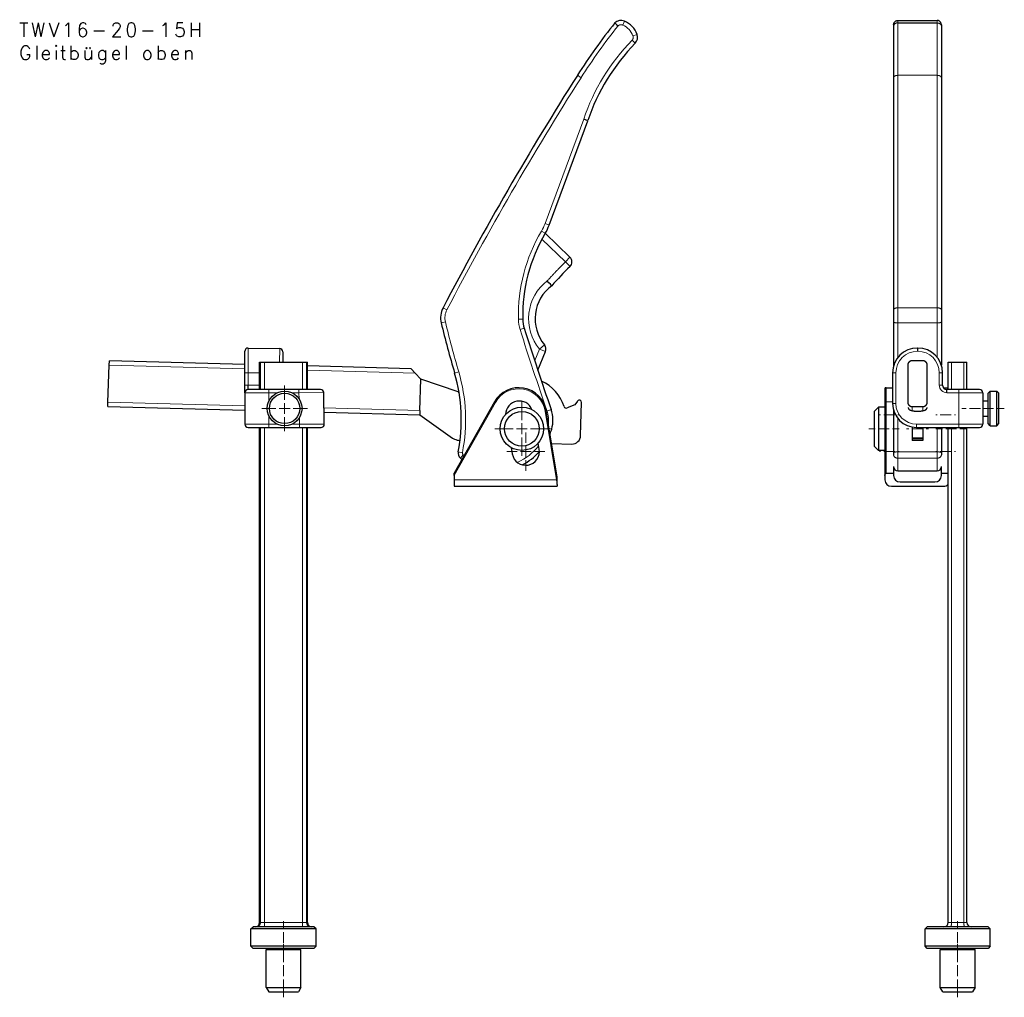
# Model space of a CAD drawing. Header units: millimetres. Extents: x 20 to 1179, y 14 to 827.
# Tile 1 of 9: x 20 to 474, y 15 to 466. Entities that reach past the tile are written whole.
import ezdxf

# ---------------------------------------------------------------- set-up
doc = ezdxf.new("R2010")
doc.units = ezdxf.units.MM
doc.header["$MEASUREMENT"] = 0
doc.layers.add('Layer0000', color=7, linetype='Continuous', lineweight=20)

# ---------------------------------------------------------------- blocks, each defined once
blk = doc.blocks.new('DimBlk267')
at = {"layer": 'Layer0000', "color": 5, "linetype": 'Continuous', "lineweight": 5, "true_color": 0x0000ff}
for p, q in [((141.85, 46.71), (141.85, 50.21)), ((141.85, 40.21), (141.85, 45.21)), ((141.85, 38.71), (141.85, 35.21))]:
    blk.add_line(p, q, dxfattribs=at)
blk = doc.blocks.new('DimBlk268')
at = {"layer": 'Layer0000', "color": 5, "linetype": 'Continuous', "lineweight": 5, "true_color": 0x0000ff}
for p, q in [((141.85, 31.46), (141.85, 39.71)), ((141.85, 24.96), (141.85, 29.96)), ((141.85, 23.46), (141.85, 15.21))]:
    blk.add_line(p, q, dxfattribs=at)
blk = doc.blocks.new('DimBlk269')
at = {"layer": 'Layer0000', "color": 5, "linetype": 'Continuous', "lineweight": 5, "true_color": 0x0000ff}
for p, q in [((142.37, 290.46), (142.37, 296.96)), ((138.37, 286.46), (131.87, 286.46)), ((139.87, 286.46), (144.87, 286.46)), ((142.37, 283.96), (142.37, 288.96)), ((146.37, 286.46), (152.87, 286.46)), ((142.37, 282.46), (142.37, 275.96))]:
    blk.add_line(p, q, dxfattribs=at)
blk = doc.blocks.new('DimBlk270')
at = {"layer": 'Layer0000', "color": 5, "linetype": 'Continuous', "lineweight": 5, "true_color": 0x0000ff}
for p, q in [((253.49, 270.58), (253.49, 275.38)), ((253.49, 264.08), (253.49, 269.08)), ((249.49, 266.58), (244.69, 266.58)), ((250.99, 266.58), (255.99, 266.58)), ((257.49, 266.58), (262.29, 266.58)), ((253.49, 262.58), (253.49, 257.78))]:
    blk.add_line(p, q, dxfattribs=at)
blk = doc.blocks.new('DimBlk271')
at = {"layer": 'Layer0000', "color": 5, "linetype": 'Continuous', "lineweight": 5, "true_color": 0x0000ff}
for p, q in [((251.7, 281.11), (251.7, 289.61)), ((247.7, 277.11), (239.2, 277.11)), ((249.2, 277.11), (254.2, 277.11)), ((251.7, 274.61), (251.7, 279.61)), ((255.7, 277.11), (264.2, 277.11)), ((251.7, 273.11), (251.7, 264.61))]:
    blk.add_line(p, q, dxfattribs=at)
blk = doc.blocks.new('DimBlk272')
at = {"layer": 'Layer0000', "color": 5, "linetype": 'Continuous', "lineweight": 5, "true_color": 0x0000ff}
for p, q in [((251.7, 281.11), (251.7, 289.61)), ((247.7, 277.11), (239.2, 277.11)), ((249.2, 277.11), (254.2, 277.11)), ((251.7, 274.61), (251.7, 279.61)), ((255.7, 277.11), (264.2, 277.11)), ((251.7, 273.11), (251.7, 264.61))]:
    blk.add_line(p, q, dxfattribs=at)
blk = doc.blocks.new('DimBlk273')
at = {"layer": 'Layer0000', "color": 5, "linetype": 'Continuous', "lineweight": 5, "true_color": 0x0000ff}
for p, q in [((142.37, 290.46), (142.37, 293.36)), ((138.37, 286.46), (135.47, 286.46)), ((139.87, 286.46), (144.87, 286.46)), ((142.37, 283.96), (142.37, 288.96)), ((146.37, 286.46), (149.27, 286.46)), ((142.37, 282.46), (142.37, 279.56))]:
    blk.add_line(p, q, dxfattribs=at)
blk = doc.blocks.new('ViewBlk28')
at = {"color": 7, "linetype": 'Continuous', "lineweight": 5}
for p, q in [((298.16, 463.05), (298.93, 464.9)), ((302.9, 458.05), (304.78, 458.72)), ((278.98, 438.82), (277.29, 439.9)), ((262.38, 371.58), (280.19, 419.68)), ((260.74, 368.14), (262.46, 367.12)), ((262.38, 371.58), (264.26, 370.88)), ((271.77, 353.96), (260.93, 364.42)), ((271.77, 353.96), (273.86, 356.12)), ((271.77, 353.96), (273.87, 351.81)), ((217.14, 331.9), (215.37, 332.83)), ((250.09, 327.51), (252.09, 327.56)), ((216.46, 326.32), (214.51, 325.85)), ((250.87, 322.78), (252.78, 323.38)), ((125.55, 302.88), (125.58, 314.28)), ((140.08, 314.03), (140.07, 307.71)), ((257.59, 308.47), (259.76, 313.83)), ((259.76, 313.83), (262.08, 315.73)), ((259.76, 313.83), (262.54, 312.71)), ((124.05, 304.77), (61.51, 306.41)), ((131.22, 295.21), (131.22, 307.71)), ((133.15, 295.21), (133.15, 307.71)), ((150.56, 295.21), (150.56, 307.71)), ((152.49, 295.21), (152.49, 307.71)), ((202.51, 302.72), (152.85, 304.02)), ((124.05, 302.88), (125.55, 302.88)), ((125.55, 297.21), (125.55, 302.88)), ((125.55, 302.88), (130.85, 302.79)), ((222.6, 303.3), (220.68, 302.74)), ((124.05, 297.21), (125.55, 297.21)), ((125.55, 297.21), (130.85, 297.21)), ((135.05, 293.71), (135.05, 295.21)), ((148.97, 293.71), (148.97, 295.21)), ((135.05, 293.71), (124.05, 293.71)), ((138.98, 293.71), (135.05, 293.71)), ((135.05, 293.71), (135.05, 289.7)), ((148.97, 293.71), (145.75, 293.71)), ((160.37, 293.74), (148.97, 293.71)), ((149.02, 290.9), (148.97, 293.71)), ((60.92, 289.31), (124.05, 287.66)), ((160.5, 286.7), (204.7, 285.55)), ((239.53, 289.26), (220.49, 255.6)), ((239.53, 289.26), (239.1, 289.5)), ((263.3, 285.26), (265.19, 285.91)), ((135.05, 283.21), (135.05, 279.21)), ((149.23, 279.21), (149.17, 282.26)), ((262.44, 285.2), (262.93, 285.28)), ((267.68, 253.58), (262.44, 285.2)), ((124.05, 279.21), (135.05, 279.21)), ((131.22, 49.71), (131.22, 277.71)), ((133.15, 49.71), (133.15, 277.71)), ((135.05, 279.21), (138.98, 279.21)), ((135.05, 279.21), (135.05, 277.71)), ((145.75, 279.21), (149.23, 279.21)), ((149.23, 279.21), (160.63, 279.24)), ((149.23, 279.21), (149.23, 277.71)), ((150.56, 49.71), (150.56, 277.71)), ((152.49, 49.71), (152.49, 277.71)), ((264.26, 277.29), (265.46, 276.95)), ((224.28, 266.07), (222.32, 266.46)), ((224.63, 265.1), (223.37, 263.55)), ((220.49, 253.58), (267.68, 253.58)), ((267.68, 253.58), (267.99, 253.63)), ((267.99, 251.35), (267.68, 253.58)), ((130.85, 49.71), (131.22, 49.71)), ((131.22, 49.71), (133.15, 49.71)), ((133.15, 49.71), (150.56, 49.71)), ((133.15, 47.71), (133.15, 49.71)), ((150.56, 49.71), (152.49, 49.71)), ((150.56, 47.71), (150.56, 49.71)), ((152.49, 49.71), (152.85, 49.71))]:
    blk.add_line(p, q, dxfattribs=at)
at = {"color": 7, "linetype": 'Continuous', "lineweight": 30}
for p, q in [((264.26, 370.88), (282.07, 419.01)), ((282.07, 419.01), (280.19, 419.68)), ((273.86, 356.12), (262.46, 367.12)), ((125.58, 314.28), (140.08, 314.03)), ((124.05, 302.88), (124.05, 312.78)), ((141.55, 312.53), (141.55, 307.71)), ((259.04, 304.07), (262.54, 312.71)), ((60.92, 289.31), (61.51, 306.41)), ((61.51, 306.41), (61.58, 308.41)), ((124.05, 306.77), (61.58, 308.41)), ((130.85, 295.21), (130.85, 307.71)), ((130.85, 307.71), (131.22, 307.71)), ((131.22, 307.71), (133.15, 307.71)), ((133.15, 307.71), (150.56, 307.71)), ((150.56, 307.71), (152.49, 307.71)), ((152.49, 307.71), (152.85, 307.71)), ((152.85, 295.21), (152.85, 307.71)), ((200.6, 304.77), (152.85, 306.02)), ((202.51, 302.72), (200.6, 304.77)), ((124.05, 297.21), (124.05, 302.88)), ((205.08, 299.97), (202.51, 302.72)), ((204.7, 285.55), (205.08, 299.97)), ((222.33, 294.03), (205.08, 299.97)), ((124.05, 293.71), (124.05, 297.21)), ((125.55, 295.21), (125.55, 297.21)), ((135.05, 295.21), (125.55, 295.21)), ((148.97, 295.21), (135.05, 295.21)), ((158.87, 295.21), (148.97, 295.21)), ((124.05, 293.71), (124.05, 279.21)), ((160.63, 279.24), (160.37, 293.74)), ((60.85, 287.31), (60.92, 289.31)), ((60.85, 287.31), (124.05, 285.66)), ((239.1, 289.5), (220.49, 256.62)), ((276.09, 288.19), (272.49, 286.7)), ((277.39, 289.88), (276.09, 288.19)), ((278.78, 273.96), (279.18, 289.25)), ((160.53, 284.7), (204.65, 283.55)), ((204.7, 285.55), (204.65, 283.55)), ((204.65, 283.55), (219.79, 272.83)), ((267.99, 254.78), (262.93, 285.28)), ((125.55, 277.71), (135.05, 277.71)), ((130.85, 49.71), (130.85, 277.71)), ((135.05, 277.71), (149.23, 277.71)), ((149.23, 277.71), (159.13, 277.71)), ((152.85, 49.71), (152.85, 277.71)), ((219.79, 272.83), (220.62, 272.33)), ((223.06, 271.73), (223.16, 271.72)), ((246.76, 268.42), (247.28, 265.49)), ((259.69, 267.67), (259.19, 270.49)), ((265.41, 270.37), (274.65, 270.07)), ((220.49, 255.6), (220.49, 256.62)), ((220.49, 255.6), (220.49, 253.58)), ((267.99, 253.63), (267.99, 254.78)), ((220.49, 253.58), (220.49, 250.58)), ((220.49, 250.58), (267.99, 250.58)), ((267.99, 251.35), (267.99, 253.63)), ((267.99, 251.35), (267.99, 250.58)), ((126.85, 46.71), (127.85, 47.71)), ((126.85, 38.71), (126.85, 46.71)), ((156.85, 46.71), (126.85, 46.71)), ((155.85, 47.71), (127.85, 47.71)), ((156.85, 46.71), (155.85, 47.71)), ((156.85, 38.71), (156.85, 46.71)), ((126.85, 38.71), (127.85, 37.71)), ((156.85, 38.71), (126.85, 38.71)), ((155.85, 37.71), (127.85, 37.71)), ((133.85, 19.71), (133.85, 37.21)), ((133.85, 37.21), (149.85, 37.21)), ((149.85, 19.71), (149.85, 37.21)), ((156.85, 38.71), (155.85, 37.71)), ((133.85, 19.71), (135.01, 17.71)), ((133.85, 19.71), (149.85, 19.71)), ((149.85, 19.71), (148.7, 17.71)), ((135.01, 17.71), (148.7, 17.71))]:
    blk.add_line(p, q, dxfattribs=at)
for centre, radius in [((142.37, 286.46), 8), ((142.37, 286.46), 7), ((251.7, 277.11), 10), ((251.7, 277.11), 8)]:
    blk.add_circle(centre, radius, dxfattribs=at)
for centre, radius, start, end in [((507.82, 293.13), 273.29, 141.2931, 147.5172), ((297.4, 461.2), 4, 67.369, 135.1391), ((294.9, 455.22), 10.48, 19.4847, 67.369), ((301.01, 457.39), 4, 317.2646, 19.4847), ((369.84, 389.72), 92.52, 135.4084, 161.5406), ((1501.41, -339.44), 1451.15, 147.51724, 152.40214), ((242.69, 378.87), 23, 329.2802, 339.6845), ((326.13, 329.28), 74.07, 149.2802, 181.3318), ((271.77, 353.96), 3, 314.3218, 46.0153), ((401.39, 221.24), 182.51, 134.3218, 138.1581), ((276.77, 327.77), 18.99, 126.7008, 219.322), ((224.23, 328.19), 10, 152.4021, 193.5678), ((267.08, 327.91), 15, 181.3318, 197.5553), ((699.81, 442.97), 499.23, 193.5678, 196.313), ((1657.53, 767.79), 1473.37, 197.55528, 199.09032), ((125.55, 312.78), 1.5, 89, 180), ((140.05, 312.53), 1.5, 0, 89), ((259.76, 313.83), 3, 337.9476, 39.322), ((147.25, 281.25), 76.51, 348.8534, 16.313), ((125.55, 293.71), 1.5, 90, 180), ((158.87, 293.71), 1.5, 1, 90), ((250.27, 283.18), 12.84, 9.4068, 150.4986), ((252.34, 281.1), 19.82, 18.2691, 65.0242), ((226.04, 328.79), 34.96, 263.9109, 264.5063), ((250.49, 283.58), 6.3, 22.4923, 178.7774), ((251.01, 281.01), 15, 344.3244, 19.0903), ((272.11, 287.62), 1, 198.2691, 292.5), ((278.18, 289.28), 1, 358.5, 142.5), ((125.55, 279.21), 1.5, 180, 270), ((159.13, 279.21), 1.5, 270, 1), ((240, 284.1), 26.44, 339.0704, 344.3244), ((223.25, 277.72), 6, 243.9384, 268.1618), ((274.78, 274.07), 4, 268.1618, 358.5), ((225.26, 265.88), 3, 168.8534, 231.0201), ((240, 284.1), 26.44, 231.0201, 232.9957), ((253.49, 266.58), 6.3, 190, 10), ((240, 284.1), 26.44, 296.726, 318.4435), ((128.85, 49.71), 2, 270, 0), ((154.85, 49.71), 2, 180, 270)]:
    blk.add_arc(centre, radius, start, end, dxfattribs=at)
at = {"color": 7, "linetype": 'Continuous', "lineweight": 5}
for centre, radius, start, end in [((294.9, 455.22), 8.48, 19.4847, 67.369), ((507.82, 293.13), 271.29, 141.3197, 147.5172), ((369.84, 389.72), 94.52, 135.4316, 161.5208), ((1501.41, -339.44), 1449.15, 147.51724, 152.40214), ((326.13, 329.28), 76.07, 149.2802, 181.3318), ((242.69, 378.87), 21, 329.2802, 339.6845), ((276.77, 327.77), 21.99, 127.5104, 219.322), ((224.23, 328.19), 8, 152.4021, 193.5678), ((267.08, 327.91), 17, 181.3318, 197.5553), ((699.81, 442.97), 497.23, 193.5678, 196.313), ((1657.53, 767.79), 1475.37, 197.55528, 199.09032), ((147.25, 281.25), 78.51, 348.8534, 16.313), ((250.27, 283.18), 12.34, 9.4068, 150.4986), ((251.01, 281.01), 13, 352.8134, 19.0903), ((240, 284.1), 24.44, 293.1186, 322.5821), ((225.26, 265.88), 1, 168.8534, 231.0201), ((240, 284.1), 24.44, 231.0201, 232.3777)]:
    blk.add_arc(centre, radius, start, end, dxfattribs=at)
at = {"color": 7, "linetype": 'Continuous', "lineweight": 30}
for points in [[(294.56, 464.03), (294.56, 464.03), (295.23, 463.43), (296.04, 462.68)], [(303.95, 454.67), (303.95, 454.67), (303.31, 455.29), (302.5, 456.05)], [(265.42, 342.99), (265.42, 342.99), (264.51, 343.98), (263.38, 345.21)]]:
    blk.add_open_spline(points, degree=3, dxfattribs=at)
at = {"color": 7, "linetype": 'Continuous', "lineweight": 5}
for points, knots in [([(298.16, 463.05), (297.76, 463.22), (296.9, 463.19), (296.26, 462.88), (296.04, 462.68)], [0, 0, 0, 0.3630236, 0.7145301, 0.9622337, 0.9622337, 0.9622337]), ([(302.5, 456.05), (302.76, 456.35), (303.04, 457.13), (302.98, 457.82), (302.9, 458.05)], [0.0122741, 0.0122741, 0.0122741, 0.3767657, 0.7699971, 1, 1, 1])]:
    blk.add_open_spline(points, degree=2, knots=knots, dxfattribs=at)
blk.add_open_spline([(263.38, 345.21), (267.44, 349.72), (271.77, 353.96)], degree=2, dxfattribs=at)
for points in [[(129.29, 47.71), (131.22, 47.71), (131.22, 49.71)], [(154.42, 47.71), (152.49, 47.71), (152.49, 49.71)]]:
    blk.add_rational_spline(points, [1, 0.707106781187, 1], degree=2, dxfattribs=at)
for name in ['DimBlk269', 'DimBlk273', 'DimBlk271', 'DimBlk272', 'DimBlk270', 'DimBlk267', 'DimBlk268']:
    blk.add_blockref(name, (0, 0))
blk = doc.blocks.new('DimBlk274')
at = {"layer": 'Layer0000', "color": 5, "linetype": 'Continuous', "lineweight": 5, "true_color": 0x0000ff}
for p, q in [((462.51, 286.46), (459.01, 286.46)), ((464.01, 286.46), (469.01, 286.46)), ((470.51, 286.46), (474.01, 286.46))]:
    blk.add_line(p, q, dxfattribs=at)
blk = doc.blocks.new('DimBlk275')
at = {"layer": 'Layer0000', "color": 5, "linetype": 'Continuous', "lineweight": 5, "true_color": 0x0000ff}
for p, q in [((456.49, 286.46), (454.41, 286.46)), ((457.99, 286.46), (462.99, 286.46)), ((464.49, 286.46), (466.56, 286.46))]:
    blk.add_line(p, q, dxfattribs=at)
blk = doc.blocks.new('DimBlk276')
at = {"layer": 'Layer0000', "color": 5, "linetype": 'Continuous', "lineweight": 5, "true_color": 0x0000ff}
for p, q in [((414.51, 277.11), (411.51, 277.11)), ((421.01, 277.11), (416.01, 277.11)), ((422.51, 277.11), (425.51, 277.11))]:
    blk.add_line(p, q, dxfattribs=at)
blk = doc.blocks.new('DimBlk277')
at = {"layer": 'Layer0000', "color": 5, "linetype": 'Continuous', "lineweight": 5, "true_color": 0x0000ff}
for p, q in [((445.51, 277.11), (442.51, 277.11)), ((452.01, 277.11), (447.01, 277.11)), ((453.51, 277.11), (456.51, 277.11))]:
    blk.add_line(p, q, dxfattribs=at)
blk = doc.blocks.new('DimBlk278')
at = {"layer": 'Layer0000', "color": 5, "linetype": 'Continuous', "lineweight": 5, "true_color": 0x0000ff}
for p, q in [((452.51, 46.71), (452.51, 50.21)), ((452.51, 40.21), (452.51, 45.21)), ((452.51, 38.71), (452.51, 35.21))]:
    blk.add_line(p, q, dxfattribs=at)
blk = doc.blocks.new('DimBlk279')
at = {"layer": 'Layer0000', "color": 5, "linetype": 'Continuous', "lineweight": 5, "true_color": 0x0000ff}
for p, q in [((452.51, 31.46), (452.51, 39.71)), ((452.51, 24.96), (452.51, 29.96)), ((452.51, 23.46), (452.51, 15.21))]:
    blk.add_line(p, q, dxfattribs=at)
blk = doc.blocks.new('DimBlk280')
at = {"layer": 'Layer0000', "color": 5, "linetype": 'Continuous', "lineweight": 5, "true_color": 0x0000ff}
for p, q in [((430.01, 277.11), (429.01, 277.11)), ((431.51, 277.11), (436.51, 277.11)), ((438.01, 277.11), (439.01, 277.11))]:
    blk.add_line(p, q, dxfattribs=at)
blk = doc.blocks.new('DimBlk281')
at = {"layer": 'Layer0000', "color": 5, "linetype": 'Continuous', "lineweight": 5, "true_color": 0x0000ff}
for p, q in [((417.01, 283.58), (416.51, 283.58)), ((423.51, 283.58), (418.51, 283.58)), ((425.01, 283.58), (425.51, 283.58))]:
    blk.add_line(p, q, dxfattribs=at)
blk = doc.blocks.new('DimBlk282')
at = {"layer": 'Layer0000', "color": 5, "linetype": 'Continuous', "lineweight": 5, "true_color": 0x0000ff}
for p, q in [((443.01, 283.58), (442.51, 283.58)), ((449.51, 283.58), (444.51, 283.58)), ((451.01, 283.58), (451.51, 283.58))]:
    blk.add_line(p, q, dxfattribs=at)
blk = doc.blocks.new('DimBlk283')
at = {"layer": 'Layer0000', "color": 5, "linetype": 'Continuous', "lineweight": 5, "true_color": 0x0000ff}
for p, q in [((417.01, 266.58), (416.51, 266.58)), ((423.51, 266.58), (418.51, 266.58)), ((425.01, 266.58), (425.51, 266.58))]:
    blk.add_line(p, q, dxfattribs=at)
blk = doc.blocks.new('DimBlk284')
at = {"layer": 'Layer0000', "color": 5, "linetype": 'Continuous', "lineweight": 5, "true_color": 0x0000ff}
for p, q in [((443.01, 266.58), (442.51, 266.58)), ((449.51, 266.58), (444.51, 266.58)), ((451.01, 266.58), (451.51, 266.58))]:
    blk.add_line(p, q, dxfattribs=at)
blk = doc.blocks.new('ViewBlk29')
at = {"color": 7, "linetype": 'Continuous', "lineweight": 30}
for p, q in [((423.01, 463.2), (423.01, 462.68)), ((425.01, 465.2), (443.01, 465.2)), ((425.01, 464.03), (443.01, 464.03)), ((445.01, 463.2), (445.01, 462.68)), ((423.01, 462.68), (423.01, 438.82)), ((445.01, 462.68), (445.01, 438.82)), ((423.01, 438.82), (423.01, 331.9)), ((445.01, 438.82), (445.01, 331.9)), ((423.01, 331.9), (423.01, 326.32)), ((445.01, 331.9), (445.01, 326.32)), ((423.01, 326.32), (423.01, 306.05)), ((445.01, 326.32), (445.01, 306.38)), ((434.16, 314.28), (433.96, 314.28)), ((429.51, 306.41), (429.51, 289.31)), ((436.51, 308.41), (431.51, 308.41)), ((438.51, 289.31), (438.51, 306.41)), ((448.21, 307.71), (449.7, 307.71)), ((448.21, 295.21), (448.21, 307.71)), ((449.7, 307.71), (455.32, 307.71)), ((455.32, 307.71), (456.81, 307.71)), ((456.81, 295.21), (456.81, 307.71)), ((422.56, 302.88), (422.56, 288.71)), ((445.56, 297.21), (445.56, 302.88)), ((419.01, 295.52), (419.01, 289.26)), ((419.51, 296.02), (422.56, 296.02)), ((445.95, 296.02), (448.21, 296.02)), ((453.06, 295.21), (447.56, 295.21)), ((447.56, 293.71), (447.56, 295.21)), ((462.56, 295.21), (453.06, 295.21)), ((464.06, 293.71), (464.06, 279.21)), ((467.51, 294.46), (466.51, 293.46)), ((466.51, 279.46), (466.51, 293.46)), ((467.51, 294.46), (470.51, 294.46)), ((467.51, 278.46), (467.51, 294.46)), ((470.51, 294.46), (471.51, 293.46)), ((470.51, 278.46), (470.51, 294.46)), ((471.51, 279.46), (471.51, 293.46)), ((416.01, 287.11), (414.01, 285.11)), ((419.01, 287.11), (416.01, 287.11)), ((416.01, 287.11), (416.01, 267.11)), ((419.01, 289.26), (419.01, 255.6)), ((431.51, 287.31), (436.51, 287.31)), ((464.06, 289.96), (466.51, 289.96)), ((414.01, 285.11), (414.01, 269.11)), ((423.01, 285.59), (423.01, 266.07)), ((464.06, 282.96), (466.51, 282.96)), ((431.51, 277.9), (431.51, 272.83)), ((433.56, 277.71), (453.06, 277.71)), ((436.51, 277.71), (436.51, 272.83)), ((445.01, 277.71), (445.01, 266.07)), ((448.21, 49.71), (448.21, 277.71)), ((453.06, 277.71), (462.56, 277.71)), ((456.81, 49.71), (456.81, 277.71)), ((467.51, 278.46), (466.51, 279.46)), ((467.51, 278.46), (470.51, 278.46)), ((470.51, 278.46), (471.51, 279.46)), ((431.51, 272.83), (431.51, 272.33)), ((436.51, 272.83), (431.51, 272.83)), ((431.51, 272.33), (431.51, 271.73)), ((436.51, 272.33), (431.51, 272.33)), ((436.51, 272.83), (436.51, 272.33)), ((436.51, 272.33), (436.51, 271.73)), ((416.01, 267.11), (414.01, 269.11)), ((419.01, 267.11), (416.01, 267.11)), ((423.01, 266.07), (423.01, 265.1)), ((445.01, 266.07), (445.01, 265.1)), ((423.01, 259.66), (423.01, 256.62)), ((445.01, 256.62), (445.01, 259.66)), ((419.01, 255.6), (419.01, 253.58)), ((419.51, 256.62), (423.01, 256.62)), ((423.01, 256.62), (423.01, 255.58)), ((425.01, 257.66), (443.01, 257.66)), ((445.01, 256.62), (448.21, 256.62)), ((445.01, 255.58), (445.01, 256.62)), ((422.01, 250.58), (446.01, 250.58)), ((426.01, 252.58), (442.01, 252.58)), ((437.51, 46.71), (438.51, 47.71)), ((467.51, 46.71), (437.51, 46.71)), ((437.51, 38.71), (437.51, 46.71)), ((466.51, 47.71), (438.51, 47.71)), ((467.51, 46.71), (466.51, 47.71)), ((467.51, 38.71), (467.51, 46.71)), ((467.51, 38.71), (437.51, 38.71)), ((438.51, 37.71), (437.51, 38.71)), ((466.51, 37.71), (438.51, 37.71)), ((444.51, 19.71), (444.51, 37.21)), ((444.51, 37.21), (460.51, 37.21)), ((460.51, 19.71), (460.51, 37.21)), ((467.51, 38.71), (466.51, 37.71)), ((445.67, 17.71), (444.51, 19.71)), ((444.51, 19.71), (460.51, 19.71)), ((460.51, 19.71), (459.36, 17.71)), ((445.67, 17.71), (459.36, 17.71))]:
    blk.add_line(p, q, dxfattribs=at)
at = {"color": 7, "linetype": 'Continuous', "lineweight": 5}
for p, q in [((425.01, 465.2), (425.01, 464.03)), ((425.01, 464.03), (425.01, 439.9)), ((443.01, 465.2), (443.01, 464.03)), ((443.01, 464.03), (443.01, 439.9)), ((425.01, 439.9), (443.01, 439.9)), ((425.01, 439.9), (425.01, 332.83)), ((443.01, 439.9), (443.01, 332.83)), ((425.01, 332.83), (443.01, 332.83)), ((425.01, 332.83), (425.01, 325.85)), ((443.01, 332.83), (443.01, 325.85)), ((425.01, 325.85), (425.01, 309.94)), ((425.01, 325.85), (443.01, 325.85)), ((443.01, 325.85), (443.01, 310.07)), ((433.96, 312.78), (433.96, 314.28)), ((434.16, 312.78), (434.16, 314.28)), ((434.16, 312.78), (433.96, 312.78)), ((449.7, 295.21), (449.7, 307.71)), ((455.32, 295.21), (455.32, 307.71)), ((424.06, 302.88), (422.56, 302.88)), ((424.06, 302.88), (424.06, 288.71)), ((444.06, 297.21), (444.06, 302.88)), ((444.06, 302.88), (445.56, 302.88)), ((419.51, 296.02), (419.51, 289.5)), ((444.06, 297.21), (445.56, 297.21)), ((453.06, 293.71), (453.06, 295.21)), ((453.06, 293.71), (447.56, 293.71)), ((453.06, 293.71), (453.06, 279.21)), ((464.06, 293.71), (453.06, 293.71)), ((419.51, 289.5), (419.51, 256.62)), ((419.51, 289.5), (422.56, 289.5)), ((424.06, 288.71), (422.56, 288.71)), ((431.51, 287.31), (431.51, 285.46)), ((436.51, 287.31), (436.51, 285.44)), ((425.01, 281.79), (425.01, 266.46)), ((433.56, 279.21), (453.06, 279.21)), ((433.56, 279.21), (433.56, 277.71)), ((443.01, 277.71), (443.01, 266.46)), ((449.7, 49.71), (449.7, 277.71)), ((453.06, 279.21), (464.06, 279.21)), ((453.06, 279.21), (453.06, 277.71)), ((455.32, 49.71), (455.32, 277.71)), ((436.51, 271.73), (431.51, 271.73)), ((425.01, 266.46), (443.01, 266.46)), ((425.01, 266.46), (425.01, 263.55)), ((425.01, 263.55), (443.01, 263.55)), ((425.01, 263.55), (425.01, 257.66)), ((443.01, 266.46), (443.01, 263.55)), ((443.01, 263.55), (443.01, 257.66)), ((448.21, 49.71), (449.7, 49.71)), ((449.7, 49.71), (455.32, 49.71)), ((455.32, 49.71), (456.81, 49.71))]:
    blk.add_line(p, q, dxfattribs=at)
at = {"color": 7, "linetype": 'Continuous', "lineweight": 30}
for centre, radius, start, end in [((433.96, 302.88), 11.4, 90.0044, 180.0044), ((434.16, 302.88), 11.4, 359.9956, 89.9956), ((419.51, 295.52), 0.5, 90, 180), ((447.56, 297.21), 2, 180, 270), ((462.56, 293.71), 1.5, 0, 90), ((433.56, 288.71), 11, 180, 270), ((462.56, 279.21), 1.5, 270, 0), ((425.01, 259.66), 2, 180, 270), ((443.01, 259.66), 2, 270, 0), ((426.01, 255.58), 3, 180, 270), ((442.01, 255.58), 3, 270, 0), ((422.01, 253.58), 3, 180, 270), ((446.01, 253.58), 3, 270, 317.1666), ((446.21, 49.71), 2, 270, 0), ((458.81, 49.71), 2, 180, 270)]:
    blk.add_arc(centre, radius, start, end, dxfattribs=at)
at = {"color": 7, "linetype": 'Continuous', "lineweight": 5}
for centre, radius, start, end in [((433.96, 302.88), 9.9, 90.0051, 180.0051), ((434.16, 302.88), 9.9, 359.9949, 89.9949), ((447.56, 297.21), 3.5, 179.9899, 270.0141), ((433.56, 288.71), 9.5, 180, 270)]:
    blk.add_arc(centre, radius, start, end, dxfattribs=at)
at = {"color": 7, "linetype": 'Continuous', "lineweight": 30}
for points, weights in [([(423.01, 463.2), (423.01, 465.2), (425.01, 465.2)], [1, 0.707106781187, 1]), ([(445.01, 463.2), (445.01, 465.2), (443.01, 465.2)], [1, 0.707106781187, 1]), ([(431.51, 308.41), (429.51, 308.41), (429.51, 306.41)], [1, 0.707106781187, 1]), ([(438.51, 306.41), (438.51, 308.41), (436.51, 308.41)], [1, 0.707106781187, 1]), ([(429.51, 289.31), (429.51, 287.31), (431.51, 287.31)], [1, 0.707106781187, 1]), ([(429.71, 286.95), (429.71, 286.01), (430.61, 285.71)], [1, 0.809698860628, 1]), ([(436.51, 287.31), (438.51, 287.31), (438.51, 289.31)], [1, 0.707106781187, 1]), ([(437.52, 285.71), (438.41, 286.01), (438.41, 286.95)], [1, 0.809698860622, 1]), ([(430.61, 285.71), (434.06, 284.58), (437.52, 285.71)], [1, 0.950336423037, 1])]:
    blk.add_rational_spline(points, weights, degree=2, dxfattribs=at)
for points in [[(425.01, 464.03), (423.9, 464.03), (423.01, 463.43), (423.01, 462.68)], [(443.01, 464.03), (444.12, 464.03), (445.01, 463.43), (445.01, 462.68)]]:
    blk.add_open_spline(points, degree=3, dxfattribs=at)
at = {"color": 7, "linetype": 'Continuous', "lineweight": 5}
for points in [[(423.01, 438.82), (423.01, 439.9), (425.01, 439.9)], [(445.01, 438.82), (445.01, 439.9), (443.01, 439.9)], [(423.01, 331.9), (423.01, 332.83), (425.01, 332.83)], [(445.01, 331.9), (445.01, 332.83), (443.01, 332.83)], [(423.01, 326.32), (423.01, 325.85), (425.01, 325.85)], [(445.01, 326.32), (445.01, 325.85), (443.01, 325.85)], [(419.01, 289.26), (419.01, 289.5), (419.51, 289.5)], [(423.01, 266.07), (423.01, 266.46), (425.01, 266.46)], [(423.01, 265.1), (423.01, 263.55), (425.01, 263.55)], [(445.01, 266.07), (445.01, 266.46), (443.01, 266.46)], [(445.01, 265.1), (445.01, 263.55), (443.01, 263.55)], [(449.19, 47.71), (449.7, 47.71), (449.7, 49.71)], [(455.83, 47.71), (455.32, 47.71), (455.32, 49.71)]]:
    blk.add_rational_spline(points, [1, 0.707106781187, 1], degree=2, dxfattribs=at)
at = {"color": 7, "linetype": 'Continuous', "lineweight": 30}
blk.add_open_spline([(419.01, 255.6), (419.01, 255.9), (419.15, 256.34), (419.35, 256.6), (419.51, 256.62)], degree=2, knots=[0, 0, 0, 0.483874, 0.744751, 1, 1, 1], dxfattribs=at)
for name in ['DimBlk275', 'DimBlk274', 'DimBlk281', 'DimBlk282', 'DimBlk276', 'DimBlk280', 'DimBlk277', 'DimBlk283', 'DimBlk284', 'DimBlk278', 'DimBlk279']:
    blk.add_blockref(name, (0, 0))

msp = doc.modelspace()

# ---------------------------------------------------------------- block references
for name in ['ViewBlk28', 'ViewBlk29']:
    msp.add_blockref(name, (0, 0))

# ---------------------------------------------------------------- texts
at = {"layer": 'Layer0000', "linetype": 'Continuous', "lineweight": -3, "insert": (20, 445), "char_height": 6.35, "attachment_point": 7}
msp.add_mtext('\\pxsm1;\\T1.25;\\W1;{\\l\\fromans.shx|b0;TWV16-20-15H^M^JGleitbügel oben}', dxfattribs=at)

doc.saveas('drawing.dxf')
